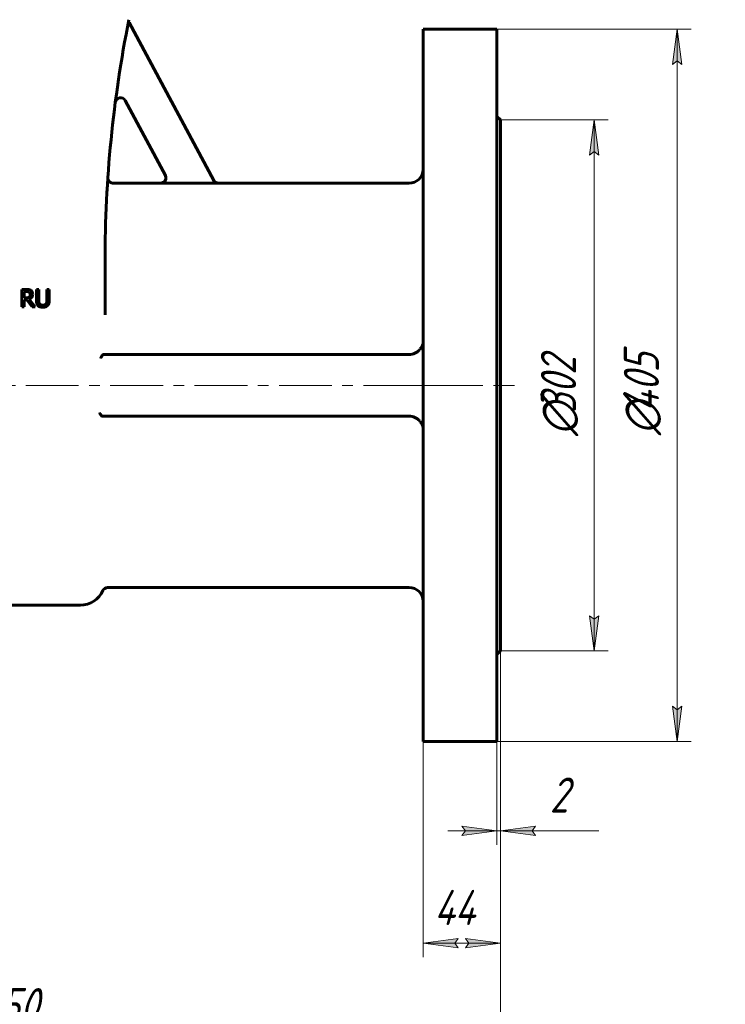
# Model space of a CAD drawing. Header units: millimetres. Extents: x 0 to 594, y 0 to 420.
# Tile 4 of 12: x 211 to 311, y 74 to 214. Entities that reach past the tile are written whole.
import ezdxf

# ---------------------------------------------------------------- set-up
doc = ezdxf.new("R2010")
doc.units = ezdxf.units.MM
for name, pattern in [('K5LT_AXLED', [12, 7.5, -1.5, 1.5, -1.5]), ('K5LT_BASIC', [0]), ('K5LT_THIN', [0])]:
    doc.linetypes.add(name, pattern=pattern)
doc.layers.add('Системный слой', color=7, linetype='Continuous')
doc.layers.add('Системный слой (1)', color=7, linetype='Continuous', true_color=0x6c6c6c)
doc.styles.add('KDIMTEXTSTYLE', font='GOST_AU.SHX', dxfattribs={"width": 0.96, "oblique": 15, "height": 5})
doc.styles.add('KTEXTSTYLE', font='GOST_AU.SHX', dxfattribs={"width": 0.56, "height": 5})
doc.dimstyles.new('KDIMSTYLE (0.25)', dxfattribs={"dimtxt": 5, "dimasz": 1, "dimexe": 2, "dimexo": 0, "dimgap": 1, "dimtad": 1, "dimlfac": 4, "dimtxsty": 'KDIMTEXTSTYLE', "dimsah": 1, "dimcen": 0, "dimdle": 1, "dimadec": 0, "dimazin": 0, "dimtfac": 0.667, "dimtmove": 0, "dimatfit": 3, "dimfxl": 1, "dimtvp": 1, "dimtolj": 1, "dimtzin": 0, "dimarcsym": 0})

# ---------------------------------------------------------------- blocks, each defined once
blk = doc.blocks.new('U6')
at = {"layer": 'Системный слой (1)', "color": 143, "linetype": 'K5LT_BASIC', "lineweight": 60, "true_color": 0x33acca}
for p, q in [((230.87, 190.46), (230.86, 190.46)), ((231.34, 190.64), (230.87, 190.46)), ((231.59, 191.07), (231.34, 190.64)), ((231.52, 191.57), (231.59, 191.07))]:
    blk.add_line(p, q, dxfattribs=at)
blk = doc.blocks.new('U7')
at = {"layer": 'Системный слой (1)', "color": 143, "linetype": 'K5LT_BASIC', "lineweight": 60, "true_color": 0x33acca}
for p, q in [((223.34, 191.26), (223.34, 191.25)), ((223.34, 191.25), (223.34, 191.24)), ((223.34, 191.24), (223.34, 191.21)), ((223.34, 191.21), (223.34, 191.21))]:
    blk.add_line(p, q, dxfattribs=at)
blk = doc.blocks.new('U18')
at = {"layer": 'Системный слой (1)', "color": 143, "linetype": 'K5LT_BASIC', "lineweight": 60, "true_color": 0x33acca}
for p, q in [((230.86, 190.46), (224.09, 190.46)), ((266.19, 190.46), (239.05, 190.46))]:
    blk.add_line(p, q, dxfattribs=at)
blk = doc.blocks.new('U29')
at = {"layer": 'Системный слой (1)', "color": 143, "linetype": 'K5LT_BASIC', "lineweight": 60, "true_color": 0x33acca}
for p, q in [((278.69, 212.34), (278.69, 161.71)), ((278.69, 161.71), (278.69, 111.09))]:
    blk.add_line(p, q, dxfattribs=at)
blk = doc.blocks.new('U30')
at = {"layer": 'Системный слой (1)', "color": 143, "linetype": 'K5LT_BASIC', "lineweight": 60, "true_color": 0x33acca}
for p, q in [((279.19, 199.46), (279.19, 161.71)), ((279.19, 161.71), (279.19, 123.96))]:
    blk.add_line(p, q, dxfattribs=at)
blk = doc.blocks.new('U31')
at = {"layer": 'Системный слой (1)', "color": 143, "linetype": 'K5LT_BASIC', "lineweight": 60, "true_color": 0x33acca}
for p, q in [((268.19, 212.34), (268.19, 161.71)), ((268.19, 161.71), (268.19, 111.09))]:
    blk.add_line(p, q, dxfattribs=at)
blk = doc.blocks.new('D2')
at = {"layer": 'Системный слой (1)'}
for points in [[(304.98, 207.34), (304.32, 212.34), (303.66, 207.34), (304.32, 207.84)], [(304.32, 111.09), (304.98, 116.09), (304.32, 115.59), (303.66, 116.09)]]:
    blk.add_hatch(color=7, dxfattribs=at).paths.add_polyline_path(points)
at = {"layer": 'Системный слой (1)', "color": 7, "linetype": 'K5LT_THIN', "lineweight": 18, "true_color": 0xffffff}
for p, q in [((278.69, 212.34), (306.32, 212.34)), ((303.66, 207.34), (304.32, 212.34)), ((304.32, 212.34), (304.98, 207.34)), ((304.32, 212.34), (304.32, 111.09)), ((304.32, 207.84), (303.66, 207.34)), ((304.98, 207.34), (304.32, 207.84)), ((304.32, 111.09), (303.66, 116.09)), ((303.66, 116.09), (304.32, 115.59)), ((304.32, 115.59), (304.98, 116.09)), ((304.98, 116.09), (304.32, 111.09)), ((278.69, 111.09), (306.32, 111.09))]:
    blk.add_line(p, q, dxfattribs=at)
blk.add_wipeout([(303.32, 154.65), (295.94, 154.65), (295.94, 168.21), (303.32, 168.21)]).dxf.layer = 'Системный слой (1)'
at = {"layer": 'Системный слой (1)', "color": 7, "char_height": 5, "attachment_point": 1, "rotation": 90, "style": 'KTEXTSTYLE'}
for s, insert in [('\\H5.0;\\W1.000;\\Q15;\\Q15;\\W0.960;405', (296.73, 157.96)), ('\\H5.0;\\W1.000;\\Q15;\\Q15;\\W0.960;∅', (296.73, 154.65))]:
    blk.add_mtext(s, dxfattribs=dict(at, insert=insert))
blk = doc.blocks.new('KDIMARROW_01')
at = {"layer": 'Системный слой'}
blk.add_hatch(color=0, dxfattribs=at).paths.add_polyline_path([(0, 0), (-5, 0.66), (-4.5, 0), (-5, -0.66)])
at = {"layer": 'Системный слой', "color": 0, "linetype": 'K5LT_THIN', "lineweight": 18}
for p, q in [((-4.5, 0), (-5, 0.66)), ((-5, 0.66), (0, 0)), ((0, 0), (-5, -0.66)), ((-5, -0.66), (-4.5, 0))]:
    blk.add_line(p, q, dxfattribs=at)
at = {"layer": 'Системный слой (1)', "color": 0, "linetype": 'K5LT_THIN', "lineweight": 18}
blk.add_line((402.5, 161.71), (402.25, 161.71), dxfattribs=at)
blk = doc.blocks.new('D3')
at = {"layer": 'Системный слой (1)'}
for points in [[(293.19, 194.46), (292.53, 199.46), (291.87, 194.46), (292.53, 194.96)], [(292.53, 123.96), (293.19, 128.96), (292.53, 128.46), (291.87, 128.96)]]:
    blk.add_hatch(color=7, dxfattribs=at).paths.add_polyline_path(points)
at = {"layer": 'Системный слой (1)', "color": 7, "linetype": 'K5LT_THIN', "lineweight": 18, "true_color": 0xffffff}
for p, q in [((279.19, 199.46), (294.53, 199.46)), ((291.87, 194.46), (292.53, 199.46)), ((292.53, 199.46), (293.19, 194.46)), ((292.53, 199.46), (292.53, 123.96)), ((292.53, 194.96), (291.87, 194.46)), ((293.19, 194.46), (292.53, 194.96)), ((292.53, 123.96), (291.87, 128.96)), ((291.87, 128.96), (292.53, 128.46)), ((292.53, 128.46), (293.19, 128.96)), ((293.19, 128.96), (292.53, 123.96)), ((279.19, 123.96), (294.53, 123.96))]:
    blk.add_line(p, q, dxfattribs=at)
blk.add_wipeout([(291.53, 154.52), (284.15, 154.52), (284.15, 168.33), (291.53, 168.33)]).dxf.layer = 'Системный слой (1)'
at = {"layer": 'Системный слой (1)', "color": 7, "char_height": 5, "attachment_point": 1, "rotation": 90, "style": 'KTEXTSTYLE'}
for s, insert in [('\\H5.0;\\W1.000;\\Q15;\\Q15;\\W0.960;302', (284.94, 157.83)), ('\\H5.0;\\W1.000;\\Q15;\\Q15;\\W0.960;∅', (284.94, 154.52))]:
    blk.add_mtext(s, dxfattribs=dict(at, insert=insert))
blk = doc.blocks.new('D4')
at = {"layer": 'Системный слой (1)', "color": 7, "linetype": 'K5LT_THIN', "lineweight": 18, "true_color": 0xffffff}
for p, q in [((279.19, 123.96), (279.19, 80.39)), ((268.19, 111.09), (268.19, 80.39)), ((273.19, 81.73), (268.19, 82.39)), ((268.19, 82.39), (279.19, 82.39)), ((272.69, 82.39), (273.19, 81.73)), ((279.19, 82.39), (274.19, 81.73)), ((274.19, 81.73), (274.69, 82.39))]:
    blk.add_line(p, q, dxfattribs=at)
blk.add_wipeout([(269.74, 83.39), (269.74, 90.77), (277.33, 90.77), (277.33, 83.39)]).dxf.layer = 'Системный слой (1)'
at = {"layer": 'Системный слой (1)'}
for points in [[(273.19, 81.73), (272.69, 82.39), (273.19, 83.05), (268.19, 82.39)], [(274.19, 81.73), (279.19, 82.39), (274.19, 83.05), (274.69, 82.39)]]:
    blk.add_hatch(color=7, dxfattribs=at).paths.add_polyline_path(points)
at = {"layer": 'Системный слой (1)', "color": 7, "linetype": 'K5LT_THIN', "lineweight": 18, "true_color": 0xffffff}
for p, q in [((268.19, 82.39), (273.19, 83.05)), ((273.19, 83.05), (272.69, 82.39)), ((274.69, 82.39), (274.19, 83.05)), ((274.19, 83.05), (279.19, 82.39))]:
    blk.add_line(p, q, dxfattribs=at)
at = {"layer": 'Системный слой (1)', "color": 7, "insert": (269.74, 89.97), "char_height": 5, "attachment_point": 1, "style": 'KTEXTSTYLE'}
blk.add_mtext('\\H5.0;\\W1.000;\\Q15;\\Q15;\\W0.960;44', dxfattribs=at)
blk = doc.blocks.new('D5')
at = {"layer": 'Системный слой (1)'}
for points in [[(273.69, 97.7), (278.69, 98.36), (273.69, 99.02), (274.19, 98.36)], [(283.69, 98.36), (284.19, 99.02), (279.19, 98.36), (284.19, 97.7)]]:
    blk.add_hatch(color=7, dxfattribs=at).paths.add_polyline_path(points)
at = {"layer": 'Системный слой (1)', "color": 7, "linetype": 'K5LT_THIN', "lineweight": 18, "true_color": 0xffffff}
for p, q in [((279.19, 123.96), (279.19, 96.36)), ((278.69, 111.09), (278.69, 96.36)), ((278.69, 98.36), (271.69, 98.36)), ((278.69, 98.36), (273.69, 99.02)), ((273.69, 99.02), (274.19, 98.36)), ((274.19, 98.36), (273.69, 97.7)), ((273.69, 97.7), (278.69, 98.36)), ((279.19, 98.36), (278.69, 98.36)), ((284.19, 99.02), (279.19, 98.36)), ((279.19, 98.36), (284.19, 97.7)), ((279.19, 98.36), (286.19, 98.36)), ((279.19, 98.36), (284.19, 98.36)), ((283.69, 98.36), (284.19, 99.02)), ((284.19, 97.7), (283.69, 98.36)), ((284.19, 98.36), (293.18, 98.36))]:
    blk.add_line(p, q, dxfattribs=at)
blk.add_wipeout([(286.19, 99.36), (286.19, 106.74), (290.98, 106.74), (290.98, 99.36)]).dxf.layer = 'Системный слой (1)'
at = {"layer": 'Системный слой (1)', "color": 7, "insert": (286.19, 105.95), "char_height": 5, "attachment_point": 1, "style": 'KTEXTSTYLE'}
blk.add_mtext('\\H5.0;\\W1.000;\\Q15;\\Q15;\\W0.960;2', dxfattribs=at)
blk = doc.blocks.new('D6')
at = {"layer": 'Системный слой (1)'}
for points in [[(146.19, 68.43), (146.69, 69.09), (141.69, 68.43), (146.69, 67.77)], [(274.19, 67.77), (279.19, 68.43), (274.19, 69.09), (274.69, 68.43)]]:
    blk.add_hatch(color=7, dxfattribs=at).paths.add_polyline_path(points)
at = {"layer": 'Системный слой (1)', "color": 7, "linetype": 'K5LT_THIN', "lineweight": 18, "true_color": 0xffffff}
for p, q in [((141.69, 123.96), (141.69, 66.43)), ((279.19, 123.96), (279.19, 66.43)), ((141.69, 68.43), (146.69, 69.09)), ((146.69, 69.09), (146.19, 68.43)), ((274.69, 68.43), (274.19, 69.09)), ((274.19, 69.09), (279.19, 68.43)), ((146.69, 67.77), (141.69, 68.43)), ((141.69, 68.43), (279.19, 68.43)), ((146.19, 68.43), (146.69, 67.77)), ((279.19, 68.43), (274.19, 67.77)), ((274.19, 67.77), (274.69, 68.43))]:
    blk.add_line(p, q, dxfattribs=at)
blk.add_wipeout([(205.16, 69.43), (205.16, 76.81), (215.29, 76.81), (215.29, 69.43)]).dxf.layer = 'Системный слой (1)'
at = {"layer": 'Системный слой (1)', "color": 7, "insert": (205.16, 76.01), "char_height": 5, "attachment_point": 1, "style": 'KTEXTSTYLE'}
blk.add_mtext('\\H5.0;\\W1.000;\\Q15;\\Q15;\\W0.960;550', dxfattribs=at)
blk = doc.blocks.new('D7')
at = {"layer": 'Системный слой (1)'}
for points in [[(435.89, 180.12), (439.9, 183.18), (435.23, 181.26), (436, 180.94)], [(365.1, 140.24), (369.76, 142.16), (369, 142.48), (369.1, 143.3)]]:
    blk.add_hatch(color=7, dxfattribs=at).paths.add_polyline_path(points)
at = {"layer": 'Системный слой (1)', "color": 7, "linetype": 'K5LT_THIN', "lineweight": 18, "true_color": 0xffffff}
for p, q in [((439.9, 183.18), (460.7, 195.12)), ((460.7, 195.12), (478.56, 195.12)), ((365.1, 140.24), (439.9, 183.18)), ((435.23, 181.26), (439.9, 183.18)), ((439.9, 183.18), (435.89, 180.12)), ((436, 180.94), (435.23, 181.26)), ((435.89, 180.12), (436, 180.94)), ((365.1, 140.24), (369.1, 143.3)), ((369.1, 143.3), (369, 142.48)), ((369.76, 142.16), (365.1, 140.24)), ((369, 142.48), (369.76, 142.16))]:
    blk.add_line(p, q, dxfattribs=at)
blk.add_wipeout([(462.7, 196.12), (462.7, 203.51), (476.01, 203.51), (476.01, 196.12)]).dxf.layer = 'Системный слой (1)'
at = {"layer": 'Системный слой (1)', "color": 7, "char_height": 5, "attachment_point": 1, "style": 'KTEXTSTYLE'}
for s, insert in [('\\H5.0;\\W1.000;\\Q15;\\Q15;\\W0.960;∅', (462.7, 202.71)), ('\\H5.0;\\W1.000;\\Q15;\\Q15;\\W0.960;345', (466.01, 202.71))]:
    blk.add_mtext(s, dxfattribs=dict(at, insert=insert))

msp = doc.modelspace()

# ---------------------------------------------------------------- linework, layer by layer
at = {"layer": 'Системный слой (1)', "color": 143, "linetype": 'K5LT_BASIC', "lineweight": 60, "true_color": 0x33acca}
for p, q in [((226.3489, 213.2821), (226.2417, 213.2246)), ((238.3953, 190.8446), (226.3489, 213.2821)), ((278.6885, 212.3373), (268.1885, 212.3373)), ((225.8041, 202.2084), (231.5242, 191.5541)), ((279.1885, 199.4623), (278.6885, 199.9623)), ((223.3245, 190.9995), (223.342, 191.2618)), ((239.0564, 190.449), (230.8638, 190.449)), ((222.9385, 171.7217), (222.9385, 179.3839)), ((211.0871, 175.3615), (211.0871, 172.8615)), ((211.7313, 175.3615), (211.0871, 175.3615)), ((211.4193, 175.0739), (211.7495, 175.0739)), ((211.4193, 174.1338), (211.4193, 175.0739)), ((213.19, 175.3615), (213.19, 173.8016)), ((213.5222, 175.3615), (213.19, 175.3615)), ((213.5222, 173.8016), (213.5222, 175.3615)), ((214.9991, 175.3615), (214.6669, 175.3615)), ((214.6669, 175.3615), (214.6669, 173.7935)), ((214.9991, 173.8016), (214.9991, 175.3615)), ((211.711, 174.1338), (211.4193, 174.1338)), ((211.4193, 172.8615), (211.4193, 173.8563)), ((211.4193, 173.8563), (211.8002, 173.8563)), ((211.8002, 173.8563), (212.5903, 172.8615)), ((213.0218, 172.8615), (212.1324, 173.9495)), ((211.0871, 172.8615), (211.4193, 172.8615)), ((212.5903, 172.8615), (213.0218, 172.8615)), ((222.7457, 166.0873), (222.7074, 166.0873)), ((266.1885, 166.0873), (222.7457, 166.0873)), ((222.5625, 157.3373), (222.5616, 157.3374)), ((266.1885, 157.3373), (222.5625, 157.3373)), ((266.1885, 132.9623), (223.3115, 132.9623)), ((201.4385, 130.4623), (219.4385, 130.4623)), ((279.1885, 123.9623), (278.6885, 123.4623)), ((278.6885, 111.0873), (268.1885, 111.0873))]:
    msp.add_line(p, q, dxfattribs=at)
at = {"layer": 'Системный слой (1)', "color": 30, "linetype": 'K5LT_AXLED', "lineweight": 18, "true_color": 0xff8000}
for p, q in [((139.6885, 161.7123), (275.6885, 161.7123)), ((266.1885, 161.7123), (281.1885, 161.7123))]:
    msp.add_line(p, q, dxfattribs=at)
at = {"layer": 'Системный слой (1)', "color": 143, "linetype": 'K5LT_BASIC', "lineweight": 60, "true_color": 0x33acca}
for centre, radius, start, end in [((397.9385, 179.3839), 175, 168.690068, 180), ((225.1433, 201.8536), 0.75, 28.230722, 172.59104), ((266.1885, 192.4623), 2, 270, 0), ((397.9385, 179.3839), 175, 176.108141, 176.125555), ((266.1885, 168.0873), 2, 270, 319.034158), ((266.1885, 155.3373), 2, 40.965842, 90), ((219.4385, 133.9623), 3.5, 270, 335.684261), ((223.3115, 132.2123), 0.75, 90, 155.684261), ((266.1885, 130.9623), 2, 0, 90)]:
    msp.add_arc(centre, radius, start, end, dxfattribs=at)
for points, knots in [([(223.3418, 191.2597), (223.3418, 191.2596), (223.3418, 191.2595), (223.3418, 191.2589), (223.3418, 191.2588), (223.3418, 191.2584), (223.3418, 191.2581), (223.3417, 191.2576), (223.3417, 191.2575), (223.3417, 191.2572), (223.3417, 191.2571), (223.3417, 191.2567), (223.3416, 191.2563), (223.3416, 191.2551), (223.3415, 191.2543), (223.3415, 191.2535), (223.3415, 191.2533), (223.3414, 191.2527), (223.3414, 191.2522), (223.3414, 191.2514), (223.3414, 191.2513), (223.3413, 191.2506), (223.3413, 191.2501), (223.3412, 191.2488), (223.3412, 191.2481), (223.3411, 191.2466), (223.3411, 191.2457), (223.341, 191.2437), (223.341, 191.2424), (223.3409, 191.2398), (223.3408, 191.2384), (223.3407, 191.2358), (223.3407, 191.2347), (223.3406, 191.2313), (223.3406, 191.229), (223.3405, 191.2243), (223.3404, 191.2219), (223.3404, 191.2148), (223.3404, 191.21), (223.3405, 191.1993), (223.3407, 191.1934), (223.3413, 191.1759), (223.342, 191.1642), (223.3449, 191.1291), (223.3479, 191.1058), (223.3579, 191.0494), (223.366, 191.0165), (223.3865, 190.952), (223.3988, 190.9204), (223.4275, 190.8598), (223.4437, 190.8307), (223.4792, 190.7761), (223.4984, 190.7505), (223.5396, 190.7027), (223.5615, 190.6803), (223.61, 190.6367), (223.6367, 190.6157), (223.6933, 190.5769), (223.7234, 190.5592), (223.7858, 190.5278), (223.8182, 190.5141), (223.884, 190.4915), (223.9175, 190.4825), (223.9843, 190.4694), (224.0176, 190.4652), (224.0641, 190.4626), (224.0772, 190.4622), (224.0903, 190.4622)], [0, 0, 0, 0, 0.75358723, 0.75358723, 1.13034407, 1.13034407, 1.43180838, 1.43180838, 1.50717445, 1.50717445, 1.58254053, 1.58254053, 1.79398347, 1.79398347, 1.9728716, 1.9728716, 2.0054264, 2.0054264, 2.08553804, 2.08553804, 2.10440882, 2.10440882, 2.16564968, 2.16564968, 2.22566535, 2.22566535, 2.28568102, 2.28568102, 2.35700441, 2.35700441, 2.42832779, 2.42832779, 2.48131633, 2.48131633, 2.5872934, 2.5872934, 2.69342561, 2.69342561, 2.90569003, 2.90569003, 3.16297119, 3.16297119, 3.67753351, 3.67753351, 4.70665816, 4.70665816, 6.18785688, 6.18785688, 7.67159938, 7.67159938, 9.12616936, 9.12616936, 10.52563717, 10.52563717, 11.89545639, 11.89545639, 13.38011432, 13.38011432, 14.90504238, 14.90504238, 16.44183291, 16.44183291, 17.95708355, 17.95708355, 19.42418895, 19.42418895, 20, 20, 20, 20]), ([(230.8638, 190.449), (230.8889, 190.449), (230.9139, 190.4503), (230.9639, 190.4554), (230.9888, 190.4593), (231.0382, 190.4694), (231.0626, 190.4758), (231.1074, 190.4897), (231.1278, 190.4971), (231.1713, 190.515), (231.1943, 190.5258), (231.2383, 190.5493), (231.2594, 190.5619), (231.3009, 190.5897), (231.3212, 190.6049), (231.3576, 190.6351), (231.3739, 190.6498), (231.4076, 190.6831), (231.4248, 190.7019), (231.4571, 190.7409), (231.4723, 190.7613), (231.5003, 190.8029), (231.5131, 190.8242), (231.5351, 190.8653), (231.5446, 190.885), (231.5542, 190.9076), (231.5553, 190.9102), (231.5658, 190.9359), (231.574, 190.9593), (231.5882, 191.0073), (231.5941, 191.0319), (231.6034, 191.0816), (231.6069, 191.1069), (231.6107, 191.1511), (231.6116, 191.17), (231.6122, 191.2144), (231.6112, 191.2399), (231.6069, 191.2905), (231.6035, 191.3157), (231.5966, 191.3528), (231.594, 191.365), (231.5852, 191.4019), (231.5781, 191.4263), (231.5616, 191.4736), (231.5523, 191.4966), (231.5363, 191.5309), (231.5304, 191.5426), (231.5242, 191.5541)], [0, 0, 0, 0, 0.030111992, 0.030111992, 0.060568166, 0.060568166, 0.091031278, 0.091031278, 0.117163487, 0.117163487, 0.147690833, 0.147690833, 0.1774208, 0.1774208, 0.207956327, 0.207956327, 0.234291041, 0.234291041, 0.264771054, 0.264771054, 0.295305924, 0.295305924, 0.325243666, 0.325243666, 0.351441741, 0.351441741, 0.354835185, 0.354835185, 0.384784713, 0.384784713, 0.415224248, 0.415224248, 0.44591807, 0.44591807, 0.468660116, 0.468660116, 0.499283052, 0.499283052, 0.529750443, 0.529750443, 0.544726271, 0.544726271, 0.575240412, 0.575240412, 0.605106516, 0.605106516, 0.620797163, 0.620797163, 0.620797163, 0.620797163]), ([(239.0491, 190.4623), (238.8951, 190.4623), (238.6262, 190.5482), (238.4429, 190.7558), (238.3883, 190.8576)], [0, 0, 0, 0, 0.57142773, 1, 1, 1, 1]), ([(238.3953, 190.8446), (238.4072, 190.8224), (238.4202, 190.8009), (238.4484, 190.7591), (238.4637, 190.7388), (238.4959, 190.7001), (238.513, 190.6816), (238.5465, 190.6486), (238.5628, 190.6339), (238.5937, 190.6085), (238.6081, 190.5975), (238.6434, 190.5725), (238.6647, 190.5591), (238.7087, 190.5343), (238.7314, 190.5229), (238.7706, 190.5058), (238.7868, 190.4993), (238.8272, 190.4848), (238.8516, 190.4775), (238.9007, 190.4652), (238.9256, 190.4603), (238.9752, 190.4531), (239, 190.4508), (239.0354, 190.4493), (239.0459, 190.449), (239.0564, 190.449)], [0, 0, 0, 0, 0.030229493, 0.030229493, 0.060725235, 0.060725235, 0.091000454, 0.091000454, 0.117323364, 0.117323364, 0.139111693, 0.139111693, 0.169397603, 0.169397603, 0.199936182, 0.199936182, 0.220923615, 0.220923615, 0.251446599, 0.251446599, 0.28193711, 0.28193711, 0.311871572, 0.311871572, 0.324506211, 0.324506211, 0.324506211, 0.324506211]), ([(223.2085, 189.0997), (223.212, 189.1614), (223.2153, 189.2217), (223.222, 189.3398), (223.2253, 189.3977), (223.2318, 189.5107), (223.235, 189.566), (223.2385, 189.6269), (223.239, 189.6338), (223.2394, 189.6417), (223.2395, 189.6426), (223.2399, 189.6503), (223.2403, 189.657), (223.2408, 189.6659), (223.241, 189.6681), (223.2411, 189.6711), (223.2412, 189.6718), (223.2412, 189.6728), (223.2412, 189.673), (223.2413, 189.6735), (223.2413, 189.6737), (223.2413, 189.6742), (223.2413, 189.6744), (223.2414, 189.675), (223.2414, 189.6753), (223.2415, 189.6765), (223.2415, 189.6772), (223.2416, 189.6794), (223.2417, 189.6809), (223.242, 189.6853), (223.2421, 189.6883), (223.2427, 189.6971), (223.243, 189.703), (223.244, 189.7204), (223.2447, 189.732), (223.2454, 189.7436), (223.2454, 189.7438), (223.2468, 189.7665), (223.2481, 189.7892), (223.2518, 189.8512), (223.2559, 189.9196), (223.2582, 189.9577)], [0, 0, 0, 0, 3.36318969, 3.36318969, 6.72637938, 6.72637938, 10.08956907, 10.08956907, 10.52181425, 10.52181425, 10.58339298, 10.58339298, 11.00439057, 11.00439057, 11.14413239, 11.14413239, 11.19051692, 11.19051692, 11.20591335, 11.20591335, 11.22130978, 11.22130978, 11.23396907, 11.23396907, 11.25791907, 11.25791907, 11.30513478, 11.30513478, 11.39922406, 11.39922406, 11.58671835, 11.58671835, 11.96033834, 11.96033834, 12.70484118, 12.70484118, 12.7152186, 12.7152186, 14.18837258, 14.18837258, 16.81594844, 16.81594844, 16.81594844, 16.81594844]), ([(212.3674, 175.2299), (212.2797, 175.2866), (212.1875, 175.3227), (211.9943, 175.3538), (211.8745, 175.3615), (211.7313, 175.3615)], [-0.264188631, -0.264188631, -0.264188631, -0.264188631, -0.132094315, -0.132094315, 0, 0, 0, 0]), ([(211.7495, 175.0739), (211.8414, 175.0739), (211.9187, 175.0674), (212.0443, 175.0418), (212.0994, 175.0198), (212.1466, 174.9888)], [-0.17270588, -0.17270588, -0.17270588, -0.17270588, -0.08635294, -0.08635294, 0, 0, 0, 0]), ([(212.6511, 174.6829), (212.6511, 174.7527), (212.6439, 174.8237), (212.6117, 174.939), (212.5898, 174.9944), (212.4995, 175.1261), (212.4389, 175.1837), (212.3674, 175.2299)], [-0.317196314, -0.317196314, -0.317196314, -0.317196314, -0.191606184, -0.191606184, -0.102113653, -0.102113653, 0, 0, 0, 0]), ([(212.1628, 174.2635), (212.1367, 174.2374), (212.1075, 174.2154), (212.0282, 174.1727), (211.9865, 174.1629), (211.8855, 174.1406), (211.7969, 174.1338), (211.711, 174.1338)], [-0.138718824, -0.138718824, -0.138718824, -0.138718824, -0.124074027, -0.124074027, -0.103018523, -0.103018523, 0, 0, 0, 0]), ([(212.1324, 173.9495), (212.2918, 174.0089), (212.4181, 174.1004), (212.6045, 174.3476), (212.6511, 174.5005), (212.6511, 174.6829)], [-0.242803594, -0.242803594, -0.242803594, -0.242803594, -0.121401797, -0.121401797, 0, 0, 0, 0]), ([(212.1466, 174.9888), (212.2006, 174.9523), (212.2405, 174.906), (212.2918, 174.7939), (212.3046, 174.7295), (212.3046, 174.6565)], [-0.133910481, -0.133910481, -0.133910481, -0.133910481, -0.06695524, -0.06695524, 0, 0, 0, 0]), ([(212.3046, 174.6565), (212.3046, 174.5701), (212.2932, 174.4944), (212.2472, 174.3648), (212.2115, 174.3094), (212.1628, 174.2635)], [-0.153701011, -0.153701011, -0.153701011, -0.153701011, -0.076850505, -0.076850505, 0, 0, 0, 0]), ([(213.19, 173.8016), (213.19, 173.6233), (213.2079, 173.4734), (213.2795, 173.2303), (213.3412, 173.1263), (213.429, 173.0398)], [-0.21162953, -0.21162953, -0.21162953, -0.21162953, -0.105814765, -0.105814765, 0, 0, 0, 0]), ([(213.6296, 173.2971), (213.5877, 173.3606), (213.5594, 173.4315), (213.5297, 173.5882), (213.5222, 173.6854), (213.5222, 173.8016)], [-0.563517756, -0.563517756, -0.563517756, -0.563517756, -0.281758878, -0.281758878, 0, 0, 0, 0]), ([(214.6669, 173.7935), (214.6669, 173.6814), (214.6595, 173.5865), (214.6297, 173.4312), (214.6014, 173.3606), (214.5595, 173.2971)], [-0.142838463, -0.142838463, -0.142838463, -0.142838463, -0.071419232, -0.071419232, 0, 0, 0, 0]), ([(214.7601, 173.0398), (214.8492, 173.1249), (214.9113, 173.2296), (214.9816, 173.4781), (214.9991, 173.6273), (214.9991, 173.8016)], [-0.328980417, -0.328980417, -0.328980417, -0.328980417, -0.164490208, -0.164490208, 0, 0, 0, 0]), ([(213.429, 173.0398), (213.4677, 173.0012), (213.5102, 172.9676), (213.6046, 172.9091), (213.6555, 172.8853), (213.7852, 172.8397), (213.9072, 172.8089), (214.0935, 172.8089)], [-0.529439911, -0.529439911, -0.529439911, -0.529439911, -0.378897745, -0.378897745, -0.223613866, -0.223613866, 0, 0, 0, 0]), ([(214.0935, 173.0925), (213.9828, 173.0925), (213.8889, 173.1097), (213.735, 173.1786), (213.6742, 173.2296), (213.6296, 173.2971)], [-0.266337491, -0.266337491, -0.266337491, -0.266337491, -0.133168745, -0.133168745, 0, 0, 0, 0]), ([(214.5595, 173.2971), (214.5149, 173.2296), (214.4521, 173.1786), (214.2901, 173.1097), (214.1975, 173.0925), (214.0935, 173.0925)], [-0.175681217, -0.175681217, -0.175681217, -0.175681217, -0.087840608, -0.087840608, 0, 0, 0, 0]), ([(214.0935, 172.8089), (214.2475, 172.8089), (214.3772, 172.8278), (214.5879, 172.9034), (214.6804, 172.9615), (214.7601, 173.0398)], [-0.218219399, -0.218219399, -0.218219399, -0.218219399, -0.1091097, -0.1091097, 0, 0, 0, 0]), ([(267.6987, 166.7761), (267.7602, 166.8469), (267.8535, 166.9636), (267.9594, 167.1205), (268.0233, 167.2311), (268.0836, 167.3516), (268.14, 167.4927), (268.18, 167.6572), (268.1885, 167.7648), (268.1885, 167.8129)], [0, 0, 0, 0, 2.02730397, 3.33212952, 4.4765757, 5.18832309, 6.78820176, 8.54584659, 10, 10, 10, 10]), ([(222.3323, 165.5873), (222.3423, 165.6063), (222.3642, 165.6484), (222.3979, 165.7135), (222.4353, 165.7839), (222.4704, 165.8467), (222.512, 165.915), (222.5482, 165.9675), (222.5836, 166.0106), (222.6135, 166.0414), (222.651, 166.0716), (222.6829, 166.0857), (222.7032, 166.0873), (222.7074, 166.0873)], [0, 0, 0, 0, 1.47543514, 3.00355476, 4.17248807, 5.80409052, 6.86014786, 8.60649996, 9.5951569, 10.53723887, 11.69927544, 13.51485765, 14, 14, 14, 14]), ([(222.5616, 157.3374), (222.5244, 157.3376), (222.4862, 157.3544), (222.3942, 157.4246), (222.3457, 157.4872), (222.2571, 157.6207), (222.2106, 157.7076), (222.1643, 157.7954), (222.164, 157.7958), (222.1638, 157.7963)], [0, 0, 0, 0, 0.099819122, 0.099819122, 0.242872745, 0.242872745, 0.424135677, 0.424135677, 0.425138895, 0.425138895, 0.425138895, 0.425138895]), ([(267.6987, 156.6486), (267.7602, 156.5778), (267.8535, 156.4611), (267.9594, 156.3042), (268.0233, 156.1936), (268.0836, 156.0731), (268.14, 155.932), (268.18, 155.7675), (268.1885, 155.6599), (268.1885, 155.6118)], [0, 0, 0, 0, 2.02730397, 3.33212952, 4.4765757, 5.18832309, 6.78820176, 8.54584659, 10, 10, 10, 10])]:
    msp.add_open_spline(points, degree=3, knots=knots, dxfattribs=at)

# ---------------------------------------------------------------- block references
at = {"layer": 'Системный слой (1)'}
for name in ['U31', 'U29', 'U30', 'U7', 'U18', 'U6']:
    msp.add_blockref(name, (0, 0), dxfattribs=at)

# ---------------------------------------------------------------- next in the draw order: dimensions: what is measured, and where the dimension line sits
at = {"layer": 'Системный слой (1)', "color": 7}
dim = msp.add_linear_dim(base=(304.3208, 212.3373), p1=(278.6885, 111.0873), p2=(278.6885, 212.3373), angle=90, dimstyle='KDIMSTYLE (0.25)', override={"dimexo": 0, "dimpost": '\\H5.0;\\W0.960;\\Q15;∅<>', "dimblk1": 'KDIMARROW_01', "dimblk2": 'KDIMARROW_01', "dimse1": 0, "dimse2": 0, "dimclrt": 7, "dimtol": 1, "dimtp": 0, "dimtm": 0, "dimtdec": 5, "dimtolj": 1}, dxfattribs=at)
dim.commit()
dim.dimension.update_dxf_attribs({"geometry": 'D2', "text_midpoint": (304.3208, 161.7123), "dimtype": 160})

# ---------------------------------------------------------------- next in the draw order: dimensions: what is measured, and where the dimension line sits
dim = msp.add_linear_dim(base=(292.5312, 199.4623), p1=(279.1885, 123.9623), p2=(279.1885, 199.4623), angle=90, dimstyle='KDIMSTYLE (0.25)', override={"dimexo": 0, "dimpost": '\\H5.0;\\W0.960;\\Q15;∅<>', "dimblk1": 'KDIMARROW_01', "dimblk2": 'KDIMARROW_01', "dimse1": 0, "dimse2": 0, "dimclrt": 7, "dimtol": 1, "dimtp": 0, "dimtm": 0, "dimtdec": 5, "dimtolj": 1}, dxfattribs=at)
dim.commit()
dim.dimension.update_dxf_attribs({"geometry": 'D3', "text_midpoint": (292.5312, 161.7123), "dimtype": 160})

# ---------------------------------------------------------------- next in the draw order: dimensions: what is measured, and where the dimension line sits
dim = msp.add_linear_dim(base=(268.1885, 82.387), p1=(279.1885, 123.9623), p2=(268.1885, 111.0873), dimstyle='KDIMSTYLE (0.25)', override={"dimexo": 0, "dimpost": '\\H5.0;\\W0.960;\\Q15;<>', "dimblk1": 'KDIMARROW_01', "dimblk2": 'KDIMARROW_01', "dimse1": 0, "dimse2": 0, "dimclrt": 7, "dimtol": 1, "dimtp": 0, "dimtm": 0, "dimtdec": 5, "dimtolj": 1}, dxfattribs=at)
dim.commit()
dim.dimension.update_dxf_attribs({"geometry": 'D4', "text_midpoint": (273.6885, 82.387), "dimtype": 160})

# ---------------------------------------------------------------- next in the draw order: dimensions: what is measured, and where the dimension line sits
dim = msp.add_linear_dim(base=(279.1885, 98.3598), p1=(278.6885, 111.0873), p2=(279.1885, 123.9623), dimstyle='KDIMSTYLE (0.25)', override={"dimexo": 0, "dimtoh": 1, "dimpost": '\\H5.0;\\W0.960;\\Q15;<>', "dimblk1": 'KDIMARROW_01', "dimblk2": 'KDIMARROW_01', "dimse1": 0, "dimse2": 0, "dimclrt": 7, "dimtol": 1, "dimtp": 0, "dimtm": 0, "dimtdec": 5, "dimtmove": 1, "dimtolj": 1}, dxfattribs=at)
dim.commit()
dim.dimension.update_dxf_attribs({"geometry": 'D5', "text_midpoint": (288.686, 98.3598), "dimtype": 160})

# ---------------------------------------------------------------- next in the draw order: dimensions: what is measured, and where the dimension line sits
dim = msp.add_linear_dim(base=(141.6885, 68.4274), p1=(279.1885, 123.9623), p2=(141.6885, 123.9623), dimstyle='KDIMSTYLE (0.25)', override={"dimexo": 0, "dimpost": '\\H5.0;\\W0.960;\\Q15;<>', "dimblk1": 'KDIMARROW_01', "dimblk2": 'KDIMARROW_01', "dimse1": 0, "dimse2": 0, "dimclrt": 7, "dimtol": 1, "dimtp": 0, "dimtm": 0, "dimtdec": 5, "dimtolj": 1}, dxfattribs=at)
dim.commit()
dim.dimension.update_dxf_attribs({"geometry": 'D6', "text_midpoint": (210.4385, 68.4274), "dimtype": 160})

# ---------------------------------------------------------------- next in the draw order: dimensions: what is measured, and where the dimension line sits
dim = msp.add_diameter_dim_2p(p1=(252.8912, 75.8384), p2=(552.1029, 247.5863), dimstyle='KDIMSTYLE (0.25)', override={"dimtih": 1, "dimtoh": 1, "dimpost": '\\H5.0;\\W0.960;\\Q15;<>', "dimblk1": 'KDIMARROW_01', "dimblk2": 'KDIMARROW_01', "dimclrt": 7, "dimtol": 1, "dimtp": 0, "dimtm": 0, "dimtdec": 5, "dimtmove": 1, "dimatfit": 2, "dimtolj": 1}, dxfattribs=at)
dim.commit()
dim.dimension.update_dxf_attribs({"geometry": 'D7', "text_midpoint": (462.7039, 195.1231), "dimtype": 163})

doc.saveas('drawing.dxf')
